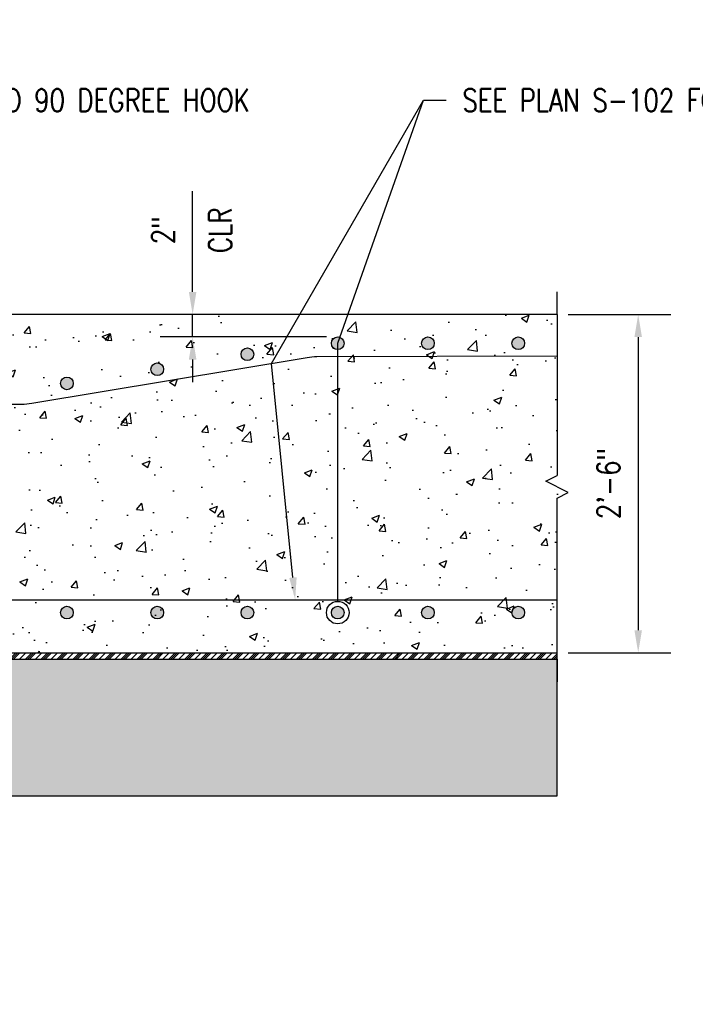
# Model space of a CAD drawing. Header units: inches. Extents: x 588 to 1996, y -67 to 451.
# Tile 14 of 19: x 1355 to 1414, y -58 to 29. Entities that reach past the tile are written whole.
import ezdxf
from ezdxf import colors
from ezdxf.entities.mleader import LeaderData, LeaderLine
from ezdxf.math import Vec2, Vec3

# ---------------------------------------------------------------- set-up
doc = ezdxf.new("R2010")
doc.units = ezdxf.units.IN
doc.header["$MEASUREMENT"] = 0
for name, color, linetype in [('A-DETL', 3, 'Continuous'), ('A-DETL-THIN', 1, 'Continuous'), ('A-DETL-WIDE', 5, 'Continuous'), ('A-FLOR', 5, 'Continuous'), ('S-ANNO-DIMS', 1, 'Continuous'), ('S-ANNO-NOTE', 2, 'Continuous')]:
    doc.layers.add(name, color=color, linetype=linetype)
doc.layers.add('A-WALL-PATT', color=9, linetype='Continuous', true_color=0x808080)
doc.styles.add('Annotative', font='romans.shx', dxfattribs={"width": 0.8, "height": 0.125})
doc.dimstyles.new('Annotative', dxfattribs={"dimscale": 0, "dimtxt": 0.125, "dimasz": 0.125, "dimexe": 0.18, "dimexo": 0.0625, "dimgap": 0.09, "dimtad": 1, "dimdec": 3, "dimzin": 3, "dimdsep": 46, "dimlunit": 4, "dimtxsty": 'Annotative', "dimcen": 0.09, "dimclrt": 2, "dimazin": 2, "dimtfac": 1, "dimtdec": 3, "dimtmove": 0, "dimatfit": 0, "dimfxl": 1, "dimtfill": 1, "dimfrac": 2, "dimtolj": 1, "dimtzin": 0, "dimarcsym": 0})

# ---------------------------------------------------------------- blocks, each defined once
blk = doc.blocks.new('*D53')
at = {"layer": 'Defpoints', "color": 0, "transparency": 16777216}
for p in [(1402.171, 2.75), (1402.171, -27.25), (1409.368, -27.25)]:
    blk.add_point(p, dxfattribs=at)
at = {"layer": 'S-ANNO-DIMS', "color": 0, "lineweight": -2, "transparency": 16777216}
for p, q in [((1403.171, 2.75), (1412.248, 2.75)), ((1409.368, 0.75), (1409.368, -25.25)), ((1403.171, -27.25), (1412.248, -27.25))]:
    blk.add_line(p, q, dxfattribs=at)
at = {"layer": 'S-ANNO-DIMS', "color": 0, "transparency": 16777216}
for points in [[(1409.034, 0.75), (1409.701, 0.75), (1409.368, 2.75)], [(1409.034, -25.25), (1409.701, -25.25), (1409.368, -27.25)]]:
    blk.add_solid(points, dxfattribs=at)
at = {"layer": 'S-ANNO-DIMS', "color": 2, "lineweight": -3, "transparency": 16777216, "insert": (1406.737, -12.25), "char_height": 2, "width": 8.21858, "attachment_point": 5, "rotation": 90, "style": 'Annotative'}
blk.add_mtext('\\A1;2\'-6"', dxfattribs=at)
blk = doc.blocks.new('Reinforcing Bar Section_USACE - __9-1453024-SECTION')
h = blk.add_hatch(color=256)
h.dxf.hatch_style = 1
h.paths.add_polyline_path([(-1525.526, -0.129, 1), (-1526.651, -0.129, 1)])
blk.add_circle((-1526.088, -0.129), 0.562)
blk = doc.blocks.new('_DotBlank')
at = {"color": 0, "linetype": 'ByBlock', "lineweight": -2}
blk.add_line((-0.5, 0), (-1, 0), dxfattribs=at)
blk.add_circle((0, 0), 0.5, dxfattribs=at)
blk = doc.blocks.new('*U22')
for p, q in [((0.5, 1), (-0.5, -1)), ((1, 0), (0.5, 1)), ((-15.285, 0), (-17.285, 0)), ((-15.285, 0), (-1, 0)), ((-0.5, -1), (-1, 0)), ((15.285, 0), (1, 0)), ((15.285, 0), (17.285, 0))]:
    blk.add_line(p, q)
blk = doc.blocks.new('*D81')
at = {"layer": 'Defpoints', "color": 0, "transparency": 16777216}
for p in [(1369.873, 2.757), (1374.733, 2.757), (1382.733, 0.759)]:
    blk.add_point(p, dxfattribs=at)
at = {"layer": 'S-ANNO-DIMS', "color": 0, "lineweight": -2, "transparency": 16777216}
for p, q in [((1369.873, 4.757), (1369.873, 13.675)), ((1369.873, 0.759), (1369.873, 2.757)), ((1381.733, 0.759), (1366.993, 0.759)), ((1369.873, -1.241), (1369.873, -3.241))]:
    blk.add_line(p, q, dxfattribs=at)
at = {"layer": 'S-ANNO-DIMS', "color": 0, "transparency": 16777216}
for points in [[(1369.54, 4.757), (1370.207, 4.757), (1369.873, 2.757)], [(1369.54, -1.241), (1370.207, -1.241), (1369.873, 0.759)]]:
    blk.add_solid(points, dxfattribs=at)
at = {"layer": 'S-ANNO-DIMS', "color": 2, "transparency": 16777216, "char_height": 2, "attachment_point": 5, "rotation": 90, "style": 'Annotative', "bg_fill": 3, "box_fill_scale": 1.25, "bg_fill_color": 256, "bg_fill_true_color": 13158600, "bg_fill_transparency": 0}
for s, insert in [('\\A1;CLR', (1372.313, 10.216)), ('\\A1;2"', (1367.243, 10.216))]:
    blk.add_mtext(s, dxfattribs=dict(at, insert=insert))

msp = doc.modelspace()

# ---------------------------------------------------------------- hatches: boundary and pattern name
at = {"layer": 'A-DETL-THIN'}
h = msp.add_hatch(dxfattribs=at)
h.set_pattern_fill('PLASTI', color=256, scale=4, angle=45)
h.set_pattern_definition([(45, (2828.5294, -0.0092), (-0.7071068, 0.7071068), []), (45, (2828.441, 0.0792), (-0.7071068, 0.7071068), []), (45, (2828.3526, 0.1676), (-0.7071068, 0.7071068), []), (45, (2828.0874, 0.4328), (-0.7071068, 0.7071068), [])])
h.paths.add_polyline_path([(1402.1706, -27.2504), (1291.1706, -27.2504), (1262.4119, -27.2504), (1262.4119, -27.8409), (1402.1706, -27.8409)])
at = {"layer": 'A-WALL-PATT', "lineweight": -3}
h = msp.add_hatch(dxfattribs=at)
h.set_pattern_fill('AR-CONC', color=8, style=0)
h.set_pattern_definition([(50, (-1e-13, 1.25), (7.172602, -0.627521), [0.75, -8.25]), (355, (-1e-13, 1.25), (-1.387513, 7.52192), [0.6, -6.6]), (100.45144, (0.598, 1.198), (5.78509, 6.8944), [0.637402, -7.01142]), (46.1842, (-1e-13, 3.25), (10.672413, -1.655193), [1.125, -12.375]), (96.6356, (0.889, 3.112), (9.34662, 9.741186), [0.9561, -10.51714]), (351.1842, (-1e-13, 3.25), (9.34662, 9.74119), [0.9, -9.9]), (21, (1, 2.75), (5.96907, -4.02619), [0.75, -8.25]), (326, (1, 2.75), (2.433153, 7.2515), [0.6, -6.6]), (71.45144, (1.4974, 2.4145), (8.402224, 3.22531), [0.637402, -7.01142]), (37.5, (-1e-13, 1.25), (0.1215986, 3.3289385), [0, -6.52, 0, -6.7, 0, -6.625]), (7.5, (-1e-13, 1.25), (2.630695, 3.944117), [0, -3.82, 0, -6.37, 0, -2.525]), (327.5, (-2.23, 1.25), (5.3382244, -0.2255487), [0, -2.5, 0, -7.8, 0, -10.35]), (317.5, (-3.23, 1.25), (5.831862, 1.00105), [0, -3.25, 0, -5.18, 0, -7.35])])
h.paths.add_polyline_path([(1402.1706, -27.2504), (1402.1706, -13.5353), (1403.1706, -13.0353), (1401.1706, -12.0353), (1402.1706, -11.5353), (1402.1706, 2.75), (1291.1706, 2.75), (1291.1706, -27.2504)])
h = msp.add_hatch(dxfattribs=at)
h.set_pattern_fill('GRAVEL', color=8, scale=4, style=0)
h.set_pattern_definition([(228.012788, (2.88, 5.25), (-32, -36), [0.538144, -53.276352]), (184.969741, (2.52, 4.85), (48, 4), [0.923472, -91.423699]), (132.510447, (1.6, 4.77), (40, -44), [0.651152, -64.46413]), (267.273689, (0.04, 3.77), (4, 80), [0.840952, -83.254232]), (292.833654, (-1e-13, 2.93), (-20, 48), [0.82462, -81.637493]), (357.273689, (0.32, 2.17), (-80, 4), [0.840952, -83.254232]), (37.69424, (1.16, 2.13), (-52, -40), [1.112116, -110.099394]), (72.255328, (2.04, 2.81), (28, 88), [1.049952, -103.945286]), (121.429566, (2.36, 3.81), (-32, 52), [0.8438, -83.536292]), (175.236358, (1.92, 4.53), (44, -4), [0.963328, -47.20305]), (222.397438, (0.96, 4.61), (-48, -44), [1.245792, -123.3335]), (138.814075, (4, 3.73), (-28, 24), [0.425204, -42.095379]), (171.469234, (3.68, 4.01), (52, -8), [0.808948, -80.086046]), (225, (2.88, 4.13), (-4e-16, -4), [0.565684, -5.09117]), (203.19859, (2.6, 4.61), (20, 8), [0.304632, -30.15846]), (291.80141, (2.32, 4.49), (-4, 12), [0.430812, -21.109847]), (30.963757, (2.48, 4.09), (12, 8), [0.699716, -22.624092]), (161.56505, (3.08, 4.45), (8, -4), [0.505964, -12.143147]), (16.38954, (-1e-13, 4.49), (40, 12), [0.7088, -70.171381]), (70.346176, (0.68, 4.69), (-16, -44), [0.594644, -58.869631]), (293.19859, (3.08, 5.25), (-8, 20), [0.60926, -29.853832]), (343.61046, (3.32, 4.69), (-40, 12), [0.7088, -70.171381]), (339.443955, (-1e-13, 2.01), (-20, 8), [0.68352, -33.492495]), (294.77514, (0.64, 1.77), (-20, 44), [0.572712, -56.698572]), (66.80141, (3.12, 1.25), (8, 20), [0.60926, -29.853832]), (17.354025, (3.36, 1.81), (-52, -16), [0.670524, -66.381694]), (69.443955, (1.16, 1.25), (-8, -20), [0.34176, -33.834255]), (101.30993, (2.88, 1.25), (-4, 16), [0.20396, -20.192118]), (165.96376, (2.84, 1.45), (12, -4), [0.82462, -15.667803]), (186.009006, (2.04, 1.65), (40, 4), [0.7642, -75.655693]), (303.69007, (2.48, 3.73), (-4, 8), [0.576888, -13.845317]), (353.157227, (2.8, 3.25), (68, -8), [1.007176, -99.71025]), (60.945396, (3.8, 3.13), (-16, -28), [0.411824, -40.770697]), (90, (4, 3.49), (-4, 4), [0.24, -3.76]), (120.256437, (1.96, 1.77), (16, -28), [0.555696, -55.01408]), (48.012788, (1.68, 2.25), (32, 36), [1.076288, -52.738208]), (0, (2.4, 3.05), (4, 4), [1.04, -2.96]), (325.304846, (3.44, 3.05), (40, -28), [0.632456, -62.613097]), (254.054604, (3.96, 2.69), (-4, -16), [0.582408, -28.538032]), (207.645975, (3.8, 2.13), (-76, -40), [0.94826, -93.877897]), (175.426079, (2.96, 1.69), (-52, 4), [1.003196, -99.316294])])
edge = h.paths.add_edge_path()
edge.add_line((1402.1706, -27.8409), (1286.6511, -27.8409))
edge.add_line((1286.6511, -27.8409), (1286.6511, -30.0593))
edge.add_line((1286.6511, -30.0593), (1286.1674, -30.685))
edge.add_line((1286.1674, -30.685), (1286.1682, -32.9883))
edge.add_arc((1282.1702, -35.3112), 4.6239, -90, 30.157317, ccw=False)
edge.add_line((1282.1702, -39.935), (1402.1706, -39.935))
edge.add_line((1402.1706, -39.935), (1402.1706, -27.8409))

# ---------------------------------------------------------------- linework, layer by layer
at = {"layer": 'A-DETL-THIN', "lineweight": -3}
msp.add_lwpolyline([(1402.1706, -27.8409), (1262.4119, -27.8409)], dxfattribs=at)
at = {"layer": 'A-DETL-WIDE', "lineweight": -3}
msp.add_lwpolyline([(1295.1706, -6.5712), (1295.1706, -17.1909, 0.4142136), (1300.5456, -22.5659), (1402.1706, -22.5659)], format="xyb", dxfattribs=at)
at = {"layer": 'A-FLOR', "lineweight": -3}
msp.add_lwpolyline([(1402.1706, 2.75), (1291.1706, 2.75), (1291.1706, -27.2504), (1402.1706, -27.2504)], dxfattribs=at)
at = {"layer": 'A-WALL-PATT'}
msp.add_lwpolyline([(1402.1706, -27.8409), (1286.6511, -27.8409), (1286.6511, -30.0593), (1286.1674, -30.685), (1286.1682, -32.9883, -0.5782659), (1282.1702, -39.935), (1402.1706, -39.935)], format="xyb", close=True, dxfattribs=at)

# ---------------------------------------------------------------- block references
at = {"layer": 'A-DETL', "lineweight": -3}
for p in [(2908.8212, 0.3255), (2916.8212, 0.3255), (2924.8212, 0.3255), (2900.8212, -0.6464), (2892.8212, -1.9797), (2884.8184, -3.2283), (2884.8212, -23.5581), (2892.8212, -23.5581), (2900.8212, -23.5581), (2908.8212, -23.5581), (2916.8212, -23.5581), (2924.8212, -23.5581)]:
    msp.add_blockref('Reinforcing Bar Section_USACE - __9-1453024-SECTION', p, dxfattribs=at)
at = {"layer": 'A-DETL-THIN', "rotation": 270}
msp.add_blockref('*U22', (1402.1706, -12.5353), dxfattribs=at)

# ---------------------------------------------------------------- dimensions: what is measured, and where the dimension line sits
at = {"layer": 'S-ANNO-DIMS', "lineweight": -3}
dim = msp.add_linear_dim(base=(1409.3676, -27.2504), p1=(1402.1706, 2.75), p2=(1402.1706, -27.2504), angle=90, dimstyle='Annotative', override={"dimpost": '\\X', "dimtfill": 0}, dxfattribs=at)
dim.commit()
dim.dimension.update_dxf_attribs({"geometry": '*D53', "text_midpoint": (1406.7371, -12.2502)})

# ---------------------------------------------------------------- leaders
at = {"layer": 'S-ANNO-NOTE', "lineweight": -3}
ml = msp.add_multileader_mtext('Standard', dxfattribs=at)
ml.set_content('\\pxt3.2,6.4,9.6,12.8,16,19.2,22.4,25.6,28.8,32,35.2,38.4,41.6,44.8,48,51.2,54.4,57.6,60.8,64,67.2,70.4,73.6,76.8,80,83.2,86.4,89.6,92.8,96,99.2,102.4;{\\C256;CONSTRUCTION JOINT}', color=256, style='Annotative')
ml.set_leader_properties(color=1, linetype='ByLayer', lineweight=-1)
ml.build(insert=Vec2(0, 0))
ml.multileader.update_dxf_attribs({"text_right_attachment_type": 3, "dogleg_length": 0.125, "arrow_head_size": 2, "scale": 16})
ctx = ml.context
ctx.base_point, ctx.scale, ctx.char_height, ctx.arrow_head_size, ctx.landing_gap_size, ctx.plane_origin = Vec3(1028.6758, 27.8595), 16, 2, 2, 1.44, Vec3(1026.4923, 1.5558)
ctx.right_attachment = 3
notes = []
notes.append((ctx, [(0, (1, 1, 0), (1026.6758, 27.8595), (1, 0), 2, [(0, [(1017.9291, 2.3905)], 0, [])])]))
ctx.mtext.insert, ctx.mtext.width, ctx.mtext.defined_height, ctx.mtext.flow_direction = Vec3(1030.1158, 28.8595), 34.61305, 4.6939, 5
ml = msp.add_multileader_mtext('Standard', dxfattribs=at)
ml.set_content('STANDARD 90 DEGREE HOOK', color=256, style='Annotative')
ml.set_leader_properties(color=1, linetype='ByLayer', lineweight=-1)
ml.build(insert=Vec2(0, 0))
ml.multileader.update_dxf_attribs({"text_right_attachment_type": 3, "dogleg_length": 0.125, "arrow_head_size": 2, "scale": 16})
ctx = ml.context
ctx.base_point, ctx.scale, ctx.char_height, ctx.arrow_head_size, ctx.landing_gap_size, ctx.plane_origin = Vec3(1342.5158, 21.7495), 16, 2, 2, 1.44, Vec3(1333.1865, -23.1247)
ctx.right_attachment = 3
notes.append((ctx, [(0, (1, 1, 0), (1340.5158, 21.7495), (1, 0), 2, [(1, [(1340.4206, -19.6565), (1317.1706, -13.4266)], 0, [])])]))
ctx.mtext.insert, ctx.mtext.width, ctx.mtext.flow_direction = Vec3(1343.9558, 22.7495), 23.35938, 5
ml = msp.add_multileader_mtext('Standard', dxfattribs=at)
ml.set_content('SEE PLAN S-102 FOR FLOOR SLAB REINFORCING', color=256, style='Annotative')
ml.set_leader_properties(color=1, linetype='ByLayer', lineweight=-1)
ml.build(insert=Vec2(0, 0))
ml.multileader.update_dxf_attribs({"text_right_attachment_type": 3, "dogleg_length": 0.125, "arrow_head_size": 2, "scale": 16})
ctx = ml.context
ctx.base_point, ctx.scale, ctx.char_height, ctx.arrow_head_size, ctx.landing_gap_size, ctx.plane_origin = Vec3(1392.3439, 21.7495), 16, 2, 2, 1.44, Vec3(1382.8111, -23.1247)
ctx.right_attachment = 3
notes.append((ctx, [(0, (1, 1, 0), (1390.3439, 21.7495), (1, 0), 2, [(3, [(1378.9654, -22.5659), (1376.8548, -1.583)], 0, [])])]))
ctx.mtext.insert, ctx.mtext.width, ctx.mtext.flow_direction = Vec3(1393.7839, 22.7495), 23.35938, 5
at = {"layer": 'S-ANNO-NOTE'}
ml = msp.add_multileader_mtext('Standard', dxfattribs=at)
ml.set_content('', color=256, style='Annotative')
ml.set_leader_properties(color=1, linetype='ByLayer', lineweight=-1)
ml.set_arrow_properties(name='DOTBLANK')
ml.build(insert=Vec2(0, 0))
ml.multileader.update_dxf_attribs({"has_dogleg": 0, "text_right_attachment_type": 3, "dogleg_length": 0.125, "arrow_head_size": 2, "scale": 16})
ctx = ml.context
ctx.base_point, ctx.scale, ctx.char_height, ctx.arrow_head_size, ctx.landing_gap_size, ctx.plane_origin = Vec3(1390.3439, 21.7495), 16, 2, 2, 1.44, Vec3(1363.3099, 26.6007)
ctx.right_attachment = 3
notes.append((ctx, [(0, (1, 1, 0), (1388.3439, 21.7495), (1, 0), 2, [(1, [(1382.7331, -23.6872), (1382.7331, 0.1964)], 0, [])])]))
ctx.mtext.insert, ctx.mtext.flow_direction = Vec3(1391.7839, 22.7495), 5
at = {"layer": 'S-ANNO-NOTE', "lineweight": -3}
ml = msp.add_multileader_mtext('Standard', dxfattribs=at)
ml.set_content('8"%%C PERFORATED FOOTING DRAIN PIPE, (PERFORATION DOWN)', color=256, style='Annotative')
ml.set_leader_properties(color=1, linetype='ByLayer', lineweight=-1)
ml.build(insert=Vec2(0, 0))
ml.multileader.update_dxf_attribs({"text_right_attachment_type": 3, "dogleg_length": 0.125, "arrow_head_size": 2, "scale": 16})
ctx = ml.context
ctx.base_point, ctx.scale, ctx.char_height, ctx.arrow_head_size, ctx.landing_gap_size, ctx.plane_origin = Vec3(1282.1431, -53.5361), 16, 2, 2, 1.44, Vec3(1281.8622, -23.2737)
ctx.right_attachment = 3
notes.append((ctx, [(0, (1, 1, 0), (1280.1431, -53.5361), (1, 0), 2, [(0, [(1282.1682, -20.9617)], 0, [])])]))
ctx.mtext.insert, ctx.mtext.width, ctx.mtext.flow_direction = Vec3(1283.5831, -52.2028), 27.095643, 5
for ctx, leaders in notes:
    for number, flags, end, landing, length, lines in leaders:
        leader = LeaderData()
        leader.index, (leader.has_last_leader_line, leader.has_dogleg_vector, leader.attachment_direction) = number, flags
        leader.last_leader_point, leader.dogleg_vector, leader.dogleg_length = Vec3(end), Vec3(landing), length
        for number, points, colour, breaks in lines:
            line = LeaderLine()
            line.index, line.vertices, line.color, line.breaks = number, Vec3.list(points), colors.encode_raw_color(colour), breaks
            leader.lines.append(line)
        ctx.leaders.append(leader)

# ---------------------------------------------------------------- next in the draw order: dimensions: what is measured, and where the dimension line sits
at = {"layer": 'S-ANNO-DIMS'}
dim = msp.add_linear_dim(base=(1369.8735, 2.7572), p1=(1382.7331, 0.7589), p2=(1374.7331, 2.7572), angle=90, text='<>\\XCLR', dimstyle='Annotative', override={"dimpost": '\\X', "dimse2": 1}, dxfattribs=at)
dim.commit()
dim.dimension.update_dxf_attribs({"geometry": '*D81', "text_midpoint": (1369.8735, 10.2163)})

# ---------------------------------------------------------------- next in the draw order: leaders
at = {"layer": 'S-ANNO-NOTE', "lineweight": -3}
ml = msp.add_multileader_mtext('Standard', dxfattribs=at)
ml.set_content('\\pxt3.2,6.4,9.6,12.8,16,19.2,22.4,25.6,28.8,32,35.2,38.4,41.6,44.8,48,51.2,54.4,57.6,60.8,64,67.2,70.4,73.6,76.8,80,83.2,86.4,89.6,92.8,96,99.2,102.4;#10@8" OC EW', color=256, style='Annotative')
ml.set_leader_properties(color=1, linetype='ByLayer', lineweight=-1)
ml.build(insert=Vec2(0, 0))
ml.multileader.update_dxf_attribs({"text_right_attachment_type": 3, "dogleg_length": 0.125, "arrow_head_size": 2, "scale": 16})
ctx = ml.context
ctx.base_point, ctx.scale, ctx.char_height, ctx.arrow_head_size, ctx.landing_gap_size, ctx.plane_origin = Vec3(1045.8411, -56.7574), 16, 2, 2, 1.44, Vec3(1026.4923, -79.97)
ctx.right_attachment = 3
notes = []
notes.append((ctx, [(0, (1, 1, 0), (1043.8411, -56.7574), (1, 0), 2, [(0, [(1037.5657, -46.6325)], 0, [])])]))
ctx.mtext.insert, ctx.mtext.width, ctx.mtext.defined_height, ctx.mtext.flow_direction = Vec3(1047.2811, -55.4241), 27.559222, 4.6939, 5
ctx.mtext.has_bg_fill, ctx.mtext.bg_color, ctx.mtext.bg_scale_factor, ctx.mtext.bg_transparency, ctx.mtext.use_window_bg_color = 1, -1027028792, 1.5, 0, 1
for ctx, leaders in notes:
    for number, flags, end, landing, length, lines in leaders:
        leader = LeaderData()
        leader.index, (leader.has_last_leader_line, leader.has_dogleg_vector, leader.attachment_direction) = number, flags
        leader.last_leader_point, leader.dogleg_vector, leader.dogleg_length = Vec3(end), Vec3(landing), length
        for number, points, colour, breaks in lines:
            line = LeaderLine()
            line.index, line.vertices, line.color, line.breaks = number, Vec3.list(points), colors.encode_raw_color(colour), breaks
            leader.lines.append(line)
        ctx.leaders.append(leader)

# ---------------------------------------------------------------- next in the draw order: linework, layer by layer
at = {"layer": 'A-DETL-WIDE', "lineweight": -3}
msp.add_lwpolyline([(1294.1757, -17.1909), (1294.1757, -6.5712, -0.4142136), (1299.5507, -1.1962), (1320.7333, -1.1962, -0.0413106), (1321.617, -1.2693), (1344.7394, -5.1231, 0.0413106), (1345.623, -5.1962), (1354.7309, -5.1962, 0.0413106), (1355.6145, -5.1231), (1380.0195, -1.0556, -0.0406526), (1380.889, -0.9825), (1402.1706, -0.9265)], format="xyb", dxfattribs=at)

doc.saveas('drawing.dxf')
